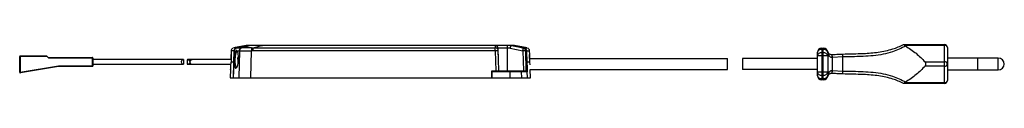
# Model space of a CAD drawing. Header units: millimetres. Extents: x -116 to 213, y -6 to 7.
import ezdxf

# ---------------------------------------------------------------- set-up
doc = ezdxf.new("R2010")
doc.units = ezdxf.units.MM

msp = doc.modelspace()

# ---------------------------------------------------------------- linework, layer by layer
at = {"color": 7, "linetype": 'Continuous', "lineweight": 25}
for p, q in [((-40.3, 6.91), (-44.57, 6.03)), ((-39, 6.9), (-39.24, 6.9)), ((-35.92, 6.9), (-37.56, 6.9)), ((42.91, 6.9), (-34.92, 6.9)), ((42.91, 6.9), (42.93, 6.05)), ((42.91, 6.9), (42.91, 6.9)), ((48.02, 6.9), (42.91, 6.9)), ((46.9, 6.9), (46.9, 5.93)), ((52.32, 6.03), (48.02, 6.9)), ((48.26, 6.9), (48.28, 6.9)), ((53.62, 6.03), (49.34, 6.91)), ((179.49, 7.18), (193.09, 7.18)), ((179.87, 6.91), (180.09, 6.74)), ((193.09, 6.91), (179.87, 6.91)), ((193.09, -5.82), (193.09, 7.18)), ((-115.85, 3.38), (-115.85, -2.08)), ((-115.85, 3.38), (-107.05, 3.38)), ((-106.35, 2.68), (-107.05, 3.38)), ((-45.34, 5.09), (-45.39, 3.87)), ((-45.39, 3.87), (-45.38, 3.87)), ((-43.43, 4.78), (-43.72, 5.09)), ((-42.56, 5.09), (-42.79, -3.9)), ((-38.82, -3.9), (-38.58, 5.1)), ((-38.06, 6.05), (42.93, 6.05)), ((42.93, 5.11), (-38.06, 5.11)), ((42.93, 5.11), (43.1, -1.6)), ((43.91, 5.93), (43.91, 5.93)), ((44.1, -1.6), (43.91, 5.93)), ((43.93, 5.1), (43.91, 5.93)), ((43.93, 5.1), (43.93, 5.1)), ((46.9, 5.93), (46.9, -1.6)), ((47.92, 5.93), (46.9, 5.93)), ((47.92, 5.93), (52.13, 5.08)), ((52.13, 5.08), (52.33, -1.6)), ((53.31, -1.6), (53.11, 5.09)), ((53.11, 5.09), (53.34, 5.09)), ((53.34, 5.09), (53.37, 5.09)), ((54.43, 3.87), (54.38, 5.09)), ((54.41, 3.78), (54.42, 3.87)), ((54.42, 3.87), (54.43, 3.87)), ((150.59, -3.12), (150.59, 4.48)), ((154.09, 3.36), (150.59, 3.36)), ((152.09, 5.98), (152.09, -4.62)), ((152.09, 5.98), (152.59, 5.98)), ((152.59, 5.54), (152.09, 5.54)), ((152.09, 4.42), (152.59, 4.42)), ((152.59, -4.62), (152.59, 5.98)), ((154.09, 4.48), (154.09, -3.12)), ((154.09, 4.48), (154.11, 4.48)), ((155.59, 2.82), (155.54, 3.82)), ((155.67, 2.83), (155.59, 3.83)), ((159.09, 3.02), (159.06, 4.02)), ((194.09, 6.18), (194.09, -4.82)), ((-106.85, 3.18), (-116.05, 3.18)), ((-116.05, -2.08), (-116.05, 3.18)), ((-115.85, -2.08), (-103.07, 0.08)), ((-106.55, 2.88), (-91.75, 2.88)), ((-91.55, 2.68), (-106.35, 2.68)), ((-103.07, 0.08), (-91.55, 0.08)), ((-103.07, 0.08), (-103.05, -0.12)), ((-91.75, -0.12), (-91.75, 2.88)), ((-91.55, 2.68), (-91.55, 0.08)), ((-61.28, 2.13), (-91.55, 2.13)), ((-91.55, 0.63), (-61.28, 0.63)), ((-61.27, 2.13), (-61.27, 0.63)), ((-60.04, 2.12), (-60.04, 0.64)), ((-45.36, 2.13), (-59.94, 2.13)), ((-59.94, 0.63), (-45.41, 0.63)), ((-45.38, 1.45), (-44.5, 1.45)), ((-44.44, 1.3), (-45.38, 1.3)), ((-44.5, 1.45), (-44.44, 1.45)), ((-43.1, 2.3), (-43.08, 2.8)), ((-43.08, 2.3), (-43.1, 2.3)), ((-43.08, 2.8), (-42.91, 2.8)), ((-43.08, 2.3), (-43.08, 2.2)), ((-42.92, 2.3), (-43.08, 2.3)), ((-43.08, 2.2), (-42.92, 2.2)), ((53.54, 1.45), (53.49, 1.45)), ((54.42, 1.3), (53.49, 1.3)), ((53.54, 1.45), (54.42, 1.45)), ((54.4, 2.48), (120.59, 2.48)), ((54.42, 1.3), (54.46, 0.44)), ((120.59, -1.12), (120.59, 2.48)), ((150.59, 2.48), (125.59, 2.48)), ((125.59, 2.48), (125.59, -1.12)), ((155.59, 2.82), (155.59, -1.46)), ((159.09, 3.02), (155.67, 2.83)), ((159.09, -1.66), (159.09, 3.02)), ((186.6, 1.41), (193.09, 1.41)), ((204.09, 2.58), (194.09, 2.58)), ((211.09, 2.68), (204.09, 2.68)), ((204.09, 2.68), (204.09, -1.32)), ((211.09, -1.32), (211.09, 2.68)), ((-115.85, -2.08), (-116.05, -2.08)), ((-115.85, -2.08), (-115.82, -2.28)), ((-103.05, -0.12), (-115.82, -2.28)), ((-91.75, -0.12), (-103.05, -0.12)), ((-45.55, -1.12), (-45.65, -3.9)), ((-45.55, -1.12), (-45.55, -1.12)), ((-43.49, -0.45), (-43.78, -0.74)), ((41.73, -1.6), (44.1, -1.6)), ((41.73, -3.9), (41.73, -1.6)), ((51.75, -1.9), (41.8, -1.9)), ((41.8, -1.9), (41.8, -3.9)), ((42.9, -1.9), (42.9, -1.6)), ((42.9, -1.9), (42.9, -1.6)), ((44.1, -1.6), (44.1, -1.6)), ((44.1, -1.6), (53.58, -1.6)), ((46.9, -1.6), (46.9, -1.9)), ((47.86, -3.9), (47.86, -1.9)), ((51.82, -3.9), (51.75, -1.9)), ((52.23, -1.9), (52.22, -1.6)), ((52.47, -1.9), (52.46, -1.6)), ((53.69, -3.8), (53.62, -1.9)), ((54.58, -1.12), (120.59, -1.12)), ((54.7, -3.9), (54.6, -1.12)), ((150.59, -1.12), (125.59, -1.12)), ((154.09, -2), (150.59, -2)), ((152.59, -3.06), (152.09, -3.06)), ((154.09, -3.12), (154.11, -3.12)), ((155.54, -2.46), (155.59, -1.46)), ((155.59, -2.47), (155.67, -1.47)), ((155.67, -1.47), (159.09, -1.66)), ((159.06, -2.66), (159.09, -1.66)), ((193.09, -0.05), (186.6, -0.05)), ((194.09, -1.22), (204.09, -1.22)), ((204.09, -1.32), (211.09, -1.32)), ((-45.65, -3.9), (-44.67, -3.9)), ((-43.5, -3.9), (-38.82, -3.9)), ((-38.82, -3.9), (51.82, -3.9)), ((53.69, -3.8), (53.46, -3.9)), ((53.46, -3.9), (54.7, -3.9)), ((152.09, -4.18), (152.59, -4.18)), ((152.59, -4.62), (152.09, -4.62)), ((193.09, -5.82), (179.49, -5.82)), ((180.09, -5.38), (179.87, -5.55)), ((179.87, -5.55), (193.09, -5.55))]:
    msp.add_line(p, q, dxfattribs=at)
at = {"color": 7, "linetype": 'Continuous', "lineweight": 25, "flags": 128}
for points in [[(-44.61, -3.9), (-44.45, 1.13), (-44.32, 5.09)], [(-44.36, 5.09), (-44.44, 3.05), (-44.5, 1.45)], [(-38.06, 6.05), (-38.06, 6.01), (-38.06, 5.94), (-38.06, 5.84), (-38.06, 5.72), (-38.06, 5.59), (-38.06, 5.44), (-38.06, 5.28), (-38.06, 5.11)], [(42.93, 5.11), (42.93, 5.28), (42.93, 5.44), (42.93, 5.59), (42.93, 5.72), (42.93, 5.84), (42.93, 5.94), (42.93, 6.01), (42.93, 6.05)], [(46.9, 5.93), (46.32, 5.93), (45.76, 5.93), (45.24, 5.93), (44.78, 5.93), (44.41, 5.93), (44.13, 5.93), (43.96, 5.93), (43.91, 5.93)], [(44.1, -1.6), (44, 2.15), (43.93, 5.1)], [(52.53, 6.03), (52.53, 6.03), (52.54, 6.03), (52.54, 6.03), (52.54, 6.03), (52.55, 6.03), (52.55, 6.03), (52.56, 6.03), (52.56, 6.03)], [(53.58, -1.6), (53.44, 2.15), (53.34, 5.09)], [(53.37, 5.09), (53.49, 1.34), (53.59, -1.6)], [(53.54, 1.45), (53.46, 3.49), (53.4, 5.09)], [(-44.48, 1.3), (-44.58, -1.61), (-44.67, -3.9)], [(53.51, 1.3), (53.58, -0.49), (53.63, -1.9)], [(53.62, -1.9), (53.44, -1.9), (53.24, -1.9), (53.03, -1.9), (52.8, -1.9), (52.56, -1.9), (52.31, -1.9), (52.04, -1.9), (51.75, -1.9)], [(53.59, -1.6), (53.58, -1.6), (53.58, -1.6), (53.58, -1.6), (53.58, -1.6), (53.58, -1.6), (53.58, -1.6), (53.58, -1.6), (53.58, -1.6)], [(51.82, -3.9), (52.06, -3.9), (52.29, -3.9), (52.51, -3.9), (52.72, -3.9), (52.92, -3.9), (53.11, -3.9), (53.29, -3.9), (53.46, -3.9)]]:
    msp.add_lwpolyline(points, dxfattribs=at)
at = {"color": 7, "linetype": 'Continuous', "lineweight": 25}
for centre, radius, start, end in [((42.91, 5.9), 1, 1.5001, 89.9998), ((42.91, 5.9), 1, 1.5011, 52.8576), ((193.09, 6.18), 1, 360, 90), ((193.21, 6.02), 0.898, 10.1285, 97.4041), ((-115.85, 3.18), 0.2, 90, 180), ((-38.06, -22.68), 27.79, 90.0011, 91.0739), ((42.94, 5.06), 0.99, 2.0426, 90.5938), ((43.37, -2.07), 7.19, 85.514, 93.4862), ((52.74, -9.13), 14.23, 88.5354, 92.4821), ((152.09, 4.48), 1.5, 90, 180), ((151.9, 4.21), 1.34, 81.9505, 168.5782), ((151.9, 3.09), 1.34, 81.9505, 168.5782), ((152.59, 4.48), 1.5, 0, 90), ((152.78, 4.21), 1.34, 11.4218, 98.0495), ((152.78, 3.09), 1.34, 11.4218, 98.0495), ((153.25, 4.53), 0.855, 356.6772, 19.6053), ((155.47, 5.32), 1.5, 272.7587, 274.6674), ((-91.75, 2.68), 0.2, 0, 90), ((-91.75, 0.08), 0.2, 270, 0), ((-61.27, 1.38), 0.75, 89.9489, 270.0511), ((-59.94, 1.37), 0.763, 13.9654, 97.6923), ((-59.94, 1.39), 0.764, 262.3508, 345.9916), ((-58.47, 1.38), 0.749, 87.795, 272.205), ((155.47, 5.32), 2.5, 272.7587, 274.6674), ((193.21, 0.52), 0.898, 10.1285, 97.4041), ((193.21, 0.84), 0.898, 262.5959, 349.8715), ((211.09, 0.68), 2, 270, 90), ((-115.85, -2.08), 0.2, 180, 279.6052), ((151.9, -1.73), 1.34, 191.4218, 278.0495), ((151.9, -2.85), 1.34, 191.4218, 278.0495), ((152.09, -3.12), 1.5, 180, 270), ((152.78, -1.73), 1.34, 261.9505, 348.5782), ((152.78, -2.85), 1.34, 261.9505, 348.5782), ((152.59, -3.12), 1.5, 270, 0), ((153.25, -3.17), 0.855, 340.3947, 3.3228), ((155.47, -3.96), 1.5, 85.3326, 87.2413), ((155.47, -3.96), 2.5, 85.3326, 87.2413), ((193.21, -4.66), 0.898, 262.5959, 349.8715), ((193.09, -4.82), 1, 270, 0)]:
    msp.add_arc(centre, radius, start, end, dxfattribs=at)
for points, knots in [([(-39.24, 6.9), (-40.05, 6.74), (-41.48, 6.45), (-42.91, 6.16), (-43.54, 6.03)], [0, 0, 0, 0, 0.56, 1, 1, 1, 1]), ([(-43.51, 6.03), (-42.71, 6.19), (-41.28, 6.48), (-39.85, 6.77), (-39.22, 6.9)], [0, 0, 0, 0, 0.56, 1, 1, 1, 1]), ([(-38.74, 6.9), (-39.33, 6.74), (-40.4, 6.46), (-41.44, 6.16), (-41.91, 6.03)], [0, 0, 0, 0, 0.55104, 1, 1, 1, 1]), ([(-39.24, 6.9), (-39.6, 6.9), (-40.22, 6.9), (-40.25, 6.9), (-40.27, 6.9)], [0, 0, 0, 0, 0.563316, 1, 1, 1, 1]), ([(-38.74, 6.9), (-38.83, 6.9), (-39, 6.9), (-39.15, 6.9), (-39.22, 6.9)], [0, 0, 0, 0, 0.560001, 1, 1, 1, 1]), ([(-34.92, 6.9), (-35.3, 6.9), (-35.99, 6.9), (-36.91, 6.9), (-37.69, 6.9), (-38.37, 6.9), (-38.61, 6.9), (-38.74, 6.9)], [0, 0, 0, 0, 0.21153, 0.382746, 0.540394, 0.741189, 1, 1, 1, 1]), ([(-38.06, 6.05), (-37.48, 6.21), (-36.45, 6.5), (-35.39, 6.78), (-34.92, 6.9)], [0, 0, 0, 0, 0.560182, 1, 1, 1, 1]), ([(42.91, 6.9), (42.91, 6.9), (42.91, 6.9), (42.91, 6.9), (42.91, 6.9)], [0, 0, 0, 0, 0.559943, 1, 1, 1, 1]), ([(42.91, 6.9), (42.98, 6.9), (43.1, 6.89), (43.26, 6.84), (43.39, 6.78), (43.47, 6.72), (43.51, 6.7)], [0, 0, 0, 0, 0.340036, 0.559999, 0.780072, 1, 1, 1, 1]), ([(48.02, 6.9), (48.01, 6.89), (48.01, 6.86), (48, 6.71), (47.98, 6.54), (47.96, 6.36), (47.94, 6.15), (47.92, 6), (47.92, 5.93)], [0, 0, 0, 0, 0.197113, 0.428957, 0.55851, 0.696865, 0.844028, 1, 1, 1, 1]), ([(48.02, 6.9), (48.02, 6.9), (48.02, 6.9), (48.02, 6.9), (48.02, 6.9)], [0, 0, 0, 0, 0.559973, 1, 1, 1, 1]), ([(48.23, 6.9), (48.19, 6.9), (48.12, 6.9), (48.05, 6.9), (48.02, 6.9)], [0, 0, 0, 0, 0.56, 1, 1, 1, 1]), ([(52.53, 6.03), (51.72, 6.2), (50.28, 6.49), (48.85, 6.77), (48.23, 6.9)], [0, 0, 0, 0, 0.564721, 1, 1, 1, 1]), ([(48.26, 6.9), (48.26, 6.9), (48.24, 6.9), (48.23, 6.9), (48.23, 6.9)], [0, 0, 0, 0, 0.56, 1, 1, 1, 1]), ([(48.26, 6.9), (49.07, 6.74), (50.5, 6.45), (51.93, 6.16), (52.56, 6.03)], [0, 0, 0, 0, 0.56018, 1, 1, 1, 1]), ([(49.3, 6.9), (49.32, 6.9), (49.4, 6.9), (49.08, 6.9), (48.55, 6.9), (48.28, 6.9)], [0, 0, 0, 0, 0.1192023, 0.5562054, 1, 1, 1, 1]), ([(159.06, 4.02), (160.22, 4.05), (162.55, 4.11), (165.71, 4.18), (168.52, 4.35), (171, 4.61), (173.44, 5.04), (176.31, 5.8), (178.23, 6.6), (179.34, 7.18), (179.34, 7.18)], [0, 0, 0, 0, 0.161403, 0.323481, 0.440652, 0.557776, 0.678922, 0.800028, 0.999997, 1, 1, 1, 1]), ([(180.09, 6.74), (179.39, 6.37), (178, 5.62), (175.5, 4.62), (172.59, 3.89), (169.31, 3.42), (166.1, 3.2), (162.69, 3.1), (160.4, 3.06), (159.09, 3.02), (159.09, 3.02)], [0, 0, 0, 0, 0.1200548, 0.2399631, 0.3913171, 0.5435314, 0.6953777, 0.8255176, 0.9999973, 1, 1, 1, 1]), ([(179.34, 7.18), (179.35, 7.18), (179.38, 7.18), (179.46, 7.18), (179.49, 7.18)], [0, 0, 0, 0, 0.67392, 1, 1, 1, 1]), ([(179.49, 7.18), (179.55, 7.17), (179.67, 7.14), (179.8, 6.99), (179.87, 6.91)], [0, 0, 0, 0, 0.498401, 1, 1, 1, 1]), ([(180.09, 6.74), (181.3, 5.93), (183.73, 4.31), (185.64, 2.38), (186.6, 1.41)], [0, 0, 0, 0, 0.49505, 1, 1, 1, 1]), ([(-45.37, 2.13), (-45.36, 2.21), (-45.35, 2.61), (-45.35, 3.2), (-45.36, 3.76), (-45.37, 3.83), (-45.38, 3.87)], [0, 0, 0, 0, 0.081496, 0.387321, 0.69321, 1, 1, 1, 1]), ([(-45.38, 3.87), (-45.37, 3.83), (-45.36, 3.76), (-45.35, 3.2), (-45.35, 2.41), (-45.37, 1.77), (-45.38, 1.45)], [0, 0, 0, 0, 0.249724, 0.499538, 0.749397, 1, 1, 1, 1]), ([(-44.76, 5.96), (-44.77, 5.95), (-44.86, 5.93), (-45.04, 5.79), (-45.24, 5.54), (-45.35, 5.27), (-45.33, 5.11), (-45.33, 5.08)], [0, 0, 0, 0, 0.031579, 0.25569, 0.592648, 0.913497, 1, 1, 1, 1]), ([(-44.36, 5.09), (-44.75, 5.09), (-45.33, 5.09), (-45.26, 5.09), (-45.23, 5.09)], [0, 0, 0, 0, 0.666142, 1, 1, 1, 1]), ([(-43.54, 6.03), (-43.86, 6.03), (-44.22, 6.03), (-44.41, 6.03), (-44.46, 6.03), (-44.5, 6.03), (-44.52, 6.03), (-44.54, 6.03), (-44.54, 6.03), (-44.54, 6.03)], [0, 0, 0, 0, 0.559957, 0.633304, 0.706648, 0.77999, 0.853329, 0.926666, 1, 1, 1, 1]), ([(-44.36, 5.09), (-44.34, 5.2), (-44.31, 5.42), (-44.14, 5.7), (-43.88, 5.93), (-43.66, 6), (-43.54, 6.03)], [0, 0, 0, 0, 0.242977, 0.499935, 0.722673, 1, 1, 1, 1]), ([(-44.32, 5.09), (-44.31, 5.2), (-44.28, 5.42), (-44.1, 5.71), (-43.84, 5.93), (-43.62, 6), (-43.51, 6.03)], [0, 0, 0, 0, 0.2499443, 0.4999283, 0.7499592, 1, 1, 1, 1]), ([(-43.72, 5.09), (-43.8, 4.97), (-43.96, 4.73), (-44.15, 3.94), (-44.27, 2.95), (-44.32, 1.86), (-44.3, 0.82), (-44.2, -0.04), (-44.02, -0.63), (-43.86, -0.7), (-43.78, -0.74)], [0, 0, 0, 0, 0.128669, 0.256052, 0.379529, 0.502016, 0.623806, 0.747574, 0.874672, 1, 1, 1, 1]), ([(-43.49, -0.45), (-43.57, -0.42), (-43.72, -0.35), (-43.9, 0.17), (-44, 0.95), (-44.03, 1.89), (-43.97, 2.89), (-43.85, 3.76), (-43.67, 4.46), (-43.51, 4.67), (-43.43, 4.78)], [0, 0, 0, 0, 0.1249227, 0.2497841, 0.3752247, 0.4995817, 0.6220233, 0.7495777, 0.8662579, 1, 1, 1, 1]), ([(-43.56, 5.19), (-43.59, 5.19), (-43.64, 5.18), (-43.69, 5.12), (-43.72, 5.09)], [0, 0, 0, 0, 0.4942208, 1, 1, 1, 1]), ([(-43.6, -0.61), (-43.57, -0.59), (-43.45, -0.52), (-43.24, -0.01), (-43.03, 0.85), (-42.9, 1.9), (-42.89, 2.97), (-42.98, 3.95), (-43.16, 4.74), (-43.33, 4.97), (-43.41, 5.09)], [0, 0, 0, 0, 0.047366, 0.189448, 0.327131, 0.459963, 0.591102, 0.722972, 0.859964, 1, 1, 1, 1]), ([(-43.41, 5.09), (-43.44, 5.12), (-43.48, 5.18), (-43.53, 5.19), (-43.56, 5.19)], [0, 0, 0, 0, 0.506242, 1, 1, 1, 1]), ([(-43.43, 4.78), (-43.4, 4.81), (-43.35, 4.84), (-43.29, 4.85), (-43.27, 4.85)], [0, 0, 0, 0, 0.5599632, 1, 1, 1, 1]), ([(-42.68, 5.09), (-42.66, 5.09), (-42.62, 5.09), (-42.58, 5.09), (-42.56, 5.09)], [0, 0, 0, 0, 0.560007, 1, 1, 1, 1]), ([(-41.78, 6.03), (-41.88, 6), (-42.09, 5.94), (-42.34, 5.71), (-42.52, 5.42), (-42.55, 5.19), (-42.56, 5.09)], [0, 0, 0, 0, 0.2420506, 0.4989545, 0.7564268, 1, 1, 1, 1]), ([(-42.56, 5.09), (-42.4, 5.09), (-42.08, 5.09), (-41.15, 5.09), (-39.95, 5.1), (-39.04, 5.1), (-38.58, 5.1)], [0, 0, 0, 0, 0.240926, 0.487866, 0.740874, 1, 1, 1, 1]), ([(-41.78, 6.03), (-41.81, 6.03), (-41.85, 6.03), (-41.89, 6.03), (-41.91, 6.03)], [0, 0, 0, 0, 0.5600068, 1, 1, 1, 1]), ([(-38.6, 6.05), (-38.95, 6.05), (-39.66, 6.04), (-40.6, 6.04), (-41.37, 6.03), (-41.64, 6.03), (-41.78, 6.03)], [0, 0, 0, 0, 0.249364, 0.5002, 0.750917, 1, 1, 1, 1]), ([(-38.6, 6.05), (-38.5, 6.05), (-38.32, 6.06), (-38.14, 6.06), (-38.06, 6.05)], [0, 0, 0, 0, 0.560473, 1, 1, 1, 1]), ([(53.34, 5.09), (53.33, 5.19), (53.3, 5.4), (53.14, 5.68), (52.88, 5.92), (52.65, 6), (52.53, 6.03)], [0, 0, 0, 0, 0.223769, 0.464719, 0.72334, 1, 1, 1, 1]), ([(52.56, 6.03), (52.67, 6), (52.88, 5.94), (53.14, 5.71), (53.32, 5.42), (53.35, 5.2), (53.37, 5.09)], [0, 0, 0, 0, 0.250015, 0.499955, 0.749864, 1, 1, 1, 1]), ([(53.4, 5.09), (53.38, 5.2), (53.35, 5.42), (53.17, 5.71), (52.91, 5.93), (52.69, 6), (52.58, 6.03)], [0, 0, 0, 0, 0.249919, 0.499899, 0.749918, 1, 1, 1, 1]), ([(52.58, 6.03), (52.86, 6.03), (53.4, 6.03), (53.67, 6.03), (53.58, 6.03), (53.58, 6.03)], [0, 0, 0, 0, 0.4937783, 0.9912379, 1, 1, 1, 1]), ([(53.4, 5.09), (53.67, 5.09), (54.21, 5.09), (54.47, 5.09), (54.38, 5.09), (54.38, 5.09)], [0, 0, 0, 0, 0.499576, 0.999151, 1, 1, 1, 1]), ([(54.37, 5.09), (54.37, 5.14), (54.38, 5.31), (54.27, 5.55), (54.1, 5.76), (53.94, 5.89), (53.84, 5.94), (53.81, 5.96)], [0, 0, 0, 0, 0.149085, 0.448421, 0.691374, 0.896671, 1, 1, 1, 1]), ([(54.42, 3.87), (54.42, 3.87), (54.42, 3.87), (54.41, 3.84), (54.4, 3.65), (54.39, 3.29), (54.39, 2.79), (54.4, 2.23), (54.41, 1.76), (54.42, 1.45)], [0, 0, 0, 0, 0.000003, 0.125208, 0.257409, 0.499519, 0.631148, 0.758611, 1, 1, 1, 1]), ([(54.4, 2.48), (54.4, 2.58), (54.39, 2.83), (54.4, 3.29), (54.4, 3.57), (54.41, 3.7), (54.41, 3.72), (54.41, 3.73), (54.41, 3.74)], [0, 0, 0, 0, 0.172881, 0.430232, 0.919064, 0.923868, 0.959107, 1, 1, 1, 1]), ([(154.11, 4.48), (154.09, 4.62), (154.07, 4.76), (154.03, 4.9), (154.03, 4.9)], [0, 0, 0, 0, 0.98276, 1, 1, 1, 1]), ([(154.03, 4.9), (154.03, 4.9), (154.04, 4.87), (154.05, 4.84), (154.06, 4.82)], [0, 0, 0, 0, 0.027292, 1, 1, 1, 1]), ([(154.06, 4.82), (154.1, 4.72), (154.18, 4.52), (154.47, 4.16), (154.85, 3.94), (155.13, 3.86), (155.34, 3.82), (155.46, 3.82), (155.54, 3.82)], [0, 0, 0, 0, 0.279757, 0.59342, 0.778096, 0.882483, 0.916842, 1, 1, 1, 1]), ([(155.59, 2.82), (155.51, 2.82), (155.31, 2.82), (155.1, 2.91), (154.85, 3.07), (154.53, 3.38), (154.24, 3.94), (154.15, 4.32), (154.11, 4.48)], [0, 0, 0, 0, 0.089653, 0.215275, 0.236676, 0.429957, 0.749025, 1, 1, 1, 1]), ([(155.59, 3.83), (156.26, 3.87), (157.41, 3.96), (158.57, 4), (159.06, 4.02)], [0, 0, 0, 0, 0.576511, 1, 1, 1, 1]), ([(-45.55, -1.12), (-45.54, -1.08), (-45.52, -1.01), (-45.47, -0.45), (-45.42, 0.34), (-45.39, 0.98), (-45.38, 1.3)], [0, 0, 0, 0, 0.249706, 0.499529, 0.749404, 1, 1, 1, 1]), ([(-43.08, 2.2), (-43.09, 2.03), (-43.09, 1.68), (-43.08, 1.21), (-43.06, 0.95), (-43.05, 0.84)], [0, 0, 0, 0, 0.365272, 0.730807, 1, 1, 1, 1]), ([(186.6, -0.05), (186.66, 0.02), (186.77, 0.16), (186.86, 0.44), (186.89, 0.72), (186.84, 0.99), (186.75, 1.23), (186.65, 1.35), (186.6, 1.41)], [0, 0, 0, 0, 0.196781, 0.362083, 0.528152, 0.676609, 0.827717, 1, 1, 1, 1]), ([(154.03, -3.54), (154.03, -3.54), (154.07, -3.4), (154.09, -3.26), (154.11, -3.12)], [0, 0, 0, 0, 0.01724, 1, 1, 1, 1]), ([(155.54, -2.46), (155.46, -2.46), (155.25, -2.46), (155.05, -2.52), (154.8, -2.61), (154.47, -2.8), (154.18, -3.16), (154.1, -3.36), (154.06, -3.46)], [0, 0, 0, 0, 0.0831817, 0.203538, 0.2216844, 0.406413, 0.7201645, 1, 1, 1, 1]), ([(154.11, -3.12), (154.15, -2.96), (154.24, -2.58), (154.53, -2.02), (154.9, -1.65), (155.18, -1.52), (155.39, -1.46), (155.51, -1.46), (155.59, -1.46)], [0, 0, 0, 0, 0.250903, 0.56988, 0.763106, 0.872939, 0.910373, 1, 1, 1, 1]), ([(159.06, -2.66), (158.39, -2.63), (157.23, -2.59), (156.08, -2.5), (155.59, -2.47)], [0, 0, 0, 0, 0.576457, 1, 1, 1, 1]), ([(179.34, -5.82), (179.34, -5.82), (178.23, -5.24), (176.34, -4.45), (173.53, -3.7), (171.12, -3.27), (168.61, -2.99), (165.74, -2.82), (162.55, -2.75), (160.22, -2.69), (159.06, -2.66)], [0, 0, 0, 0, 0.000003, 0.199972, 0.316763, 0.433588, 0.555027, 0.67652, 0.837866, 1, 1, 1, 1]), ([(159.09, -1.66), (159.09, -1.66), (160.23, -1.7), (162.52, -1.74), (165.94, -1.82), (169.31, -2.06), (172.59, -2.53), (175.5, -3.26), (178, -4.26), (179.39, -5.01), (180.09, -5.38)], [0, 0, 0, 0, 0.000003, 0.152336, 0.304622, 0.456469, 0.608683, 0.760037, 0.879945, 1, 1, 1, 1]), ([(186.6, -0.05), (185.66, -1.01), (183.75, -2.93), (181.32, -4.56), (180.09, -5.38)], [0, 0, 0, 0, 0.495727, 1, 1, 1, 1]), ([(-44.61, -3.9), (-44.33, -3.9), (-43.83, -3.9), (-43.11, -3.9), (-42.79, -3.9)], [0, 0, 0, 0, 0.557028, 1, 1, 1, 1]), ([(154.06, -3.46), (154.05, -3.48), (154.04, -3.51), (154.03, -3.54), (154.03, -3.54)], [0, 0, 0, 0, 0.972708, 1, 1, 1, 1]), ([(179.49, -5.82), (179.43, -5.82), (179.36, -5.82), (179.34, -5.82), (179.34, -5.82)], [0, 0, 0, 0, 0.676885, 1, 1, 1, 1]), ([(179.87, -5.55), (179.8, -5.63), (179.67, -5.78), (179.55, -5.81), (179.49, -5.82)], [0, 0, 0, 0, 0.497156, 1, 1, 1, 1])]:
    msp.add_open_spline(points, degree=3, knots=knots, dxfattribs=at)
for points in [[(43.51, 6.7), (43.42, 6.75), (43.23, 6.87), (43.02, 6.89), (42.91, 6.9)], [(-44.32, 5.09), (-44.23, 5.09), (-44.05, 5.09), (-43.83, 5.09), (-43.72, 5.09)], [(-43.51, 6.03), (-43.29, 6.03), (-42.85, 6.03), (-42.22, 6.03), (-41.91, 6.03)], [(-43.41, 5.09), (-43.3, 5.09), (-43.07, 5.09), (-42.81, 5.09), (-42.68, 5.09)], [(-41.91, 6.03), (-42.02, 6), (-42.22, 5.93), (-42.47, 5.71), (-42.64, 5.42), (-42.67, 5.2), (-42.68, 5.09)], [(-38.6, 6.05), (-38.6, 6.02), (-38.6, 5.96), (-38.6, 5.73), (-38.59, 5.44), (-38.59, 5.22), (-38.58, 5.1)], [(52.13, 5.08), (52.15, 5.2), (52.2, 5.45), (52.26, 5.76), (52.31, 5.98), (52.32, 6.01), (52.32, 6.03)], [(53.11, 5.09), (53.09, 5.2), (53.06, 5.42), (52.89, 5.71), (52.64, 5.93), (52.43, 6), (52.32, 6.03)], [(52.32, 6.03), (52.36, 6.03), (52.43, 6.03), (52.49, 6.03), (52.53, 6.03)]]:
    msp.add_open_spline(points, degree=3, dxfattribs=at)

doc.saveas('drawing.dxf')
